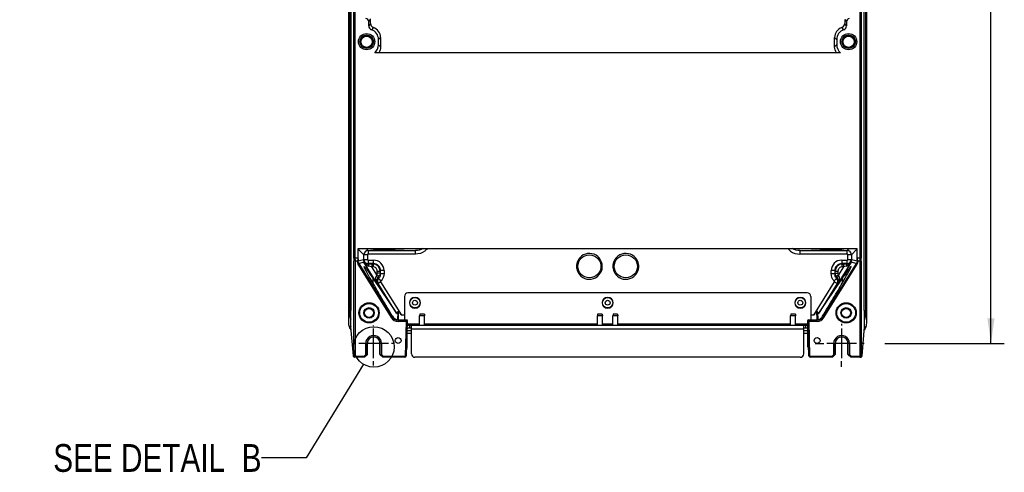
# Model space of a CAD drawing. Header units: inches. Extents: x 0 to 166, y 0 to 117.
# Tile 62 of 73: x 101 to 129, y 38 to 51. Entities that reach past the tile are written whole.
import ezdxf

# ---------------------------------------------------------------- set-up
doc = ezdxf.new("R2010")
doc.units = ezdxf.units.IN
doc.header["$LTSCALE"] = 9.105315
doc.header["$MEASUREMENT"] = 0
doc.linetypes.add('CENTER', pattern=[0.6, 0.375, -0.075, 0.075, -0.075])
doc.layers.get('0').update_dxf_attribs({"linetype": 'CONTINUOUS'})
doc.layers.add('DEFAULT_1', color=7, linetype='CENTER')
doc.styles.get("Standard").update_dxf_attribs({"font": 'txt', "width": 0.8})
doc.dimstyles.new('DIMSTYLE_1', dxfattribs={"dimtxt": 0.78125, "dimasz": 0.7, "dimexe": 0.18, "dimexo": 0.0625, "dimgap": 0.09, "dimtad": 1, "dimdec": 0, "dimzin": 4, "dimdsep": 46, "dimtxsty": 'STANDARD', "dimblk": '_FILLED', "dimblk1": '_FILLED', "dimblk2": '_FILLED', "dimcen": 0.09, "dimadec": 0, "dimazin": 0, "dimtfac": 1, "dimtdec": 0, "dimtofl": 0, "dimtmove": 0, "dimatfit": 3, "dimldrblk": '_FILLED', "dimfxl": 1, "dimtolj": 1, "dimtzin": 4, "dimarcsym": 0})
doc.dimstyles.get("Standard").update_dxf_attribs({"dimtxt": 0.78125, "dimasz": 0.14, "dimexe": 0.18, "dimexo": 0.0625, "dimgap": 0.09, "dimtad": 1, "dimdec": 3, "dimzin": 4, "dimdsep": 46, "dimtxsty": 'STANDARD', "dimblk": '_FILLED', "dimblk1": '_FILLED', "dimblk2": '_FILLED', "dimcen": 0.09, "dimadec": 0, "dimazin": 0, "dimtp": 0.001, "dimtm": 0.001, "dimtfac": 1, "dimtdec": 3, "dimtofl": 0, "dimtmove": 0, "dimatfit": 3, "dimldrblk": '_FILLED', "dimfxl": 1, "dimtolj": 1, "dimtzin": 4, "dimarcsym": 0})

# ---------------------------------------------------------------- blocks, each defined once
blk = doc.blocks.new('_FILLED')
at = {"color": 0, "linetype": 'BYBLOCK'}
blk.add_solid([(0, 0), (-1, 0.143), (-1, -0.143)], dxfattribs=at)
blk = doc.blocks.new('*D16')
at = {"color": 7, "linetype": 'CONTINUOUS'}
for p, q in [((125.426, 70.567), (128.694, 70.567)), ((128.319, 70.567), (128.319, 56.02)), ((128.319, 41.472), (128.319, 56.02)), ((125.334, 41.472), (128.694, 41.472))]:
    blk.add_line(p, q, dxfattribs=at)
at = {"color": 7, "linetype": 'CONTINUOUS', "xscale": 0.7, "yscale": 0.7, "zscale": 0.7}
for p, rotation in [((128.319, 70.567), 90), ((128.319, 41.472), 270)]:
    blk.add_blockref('_FILLED', p, dxfattribs=dict(at, rotation=rotation))
at = {"color": 7, "linetype": 'CONTINUOUS', "insert": (127.342, 56.02), "char_height": 0.7812, "width": 1.875, "attachment_point": 2, "rotation": 90, "line_spacing_factor": 0.9}
blk.add_mtext('739', dxfattribs=at)

msp = doc.modelspace()

# ---------------------------------------------------------------- linework, layer by layer
at = {"color": 7, "linetype": 'CONTINUOUS'}
for p, q in [((110.268, 71.198), (110.268, 42.038)), ((124.828, 42.038), (124.828, 71.198)), ((110.419, 43.867), (110.419, 69.275)), ((110.449, 69.268), (110.449, 43.874)), ((124.646, 43.874), (124.646, 69.268)), ((124.676, 69.275), (124.676, 43.867)), ((110.276, 42.399), (110.276, 69.089)), ((110.3, 42.399), (110.3, 69.089)), ((110.336, 69.089), (110.336, 42.399)), ((124.759, 42.399), (124.759, 69.089)), ((124.795, 69.089), (124.795, 42.399)), ((124.819, 69.089), (124.819, 42.399)), ((110.835, 50.527), (110.884, 50.577)), ((110.835, 50.406), (110.835, 50.527)), ((110.884, 50.468), (110.835, 50.406)), ((110.884, 50.468), (110.884, 50.577)), ((110.966, 50.356), (110.914, 50.295)), ((124.181, 50.295), (124.129, 50.356)), ((124.211, 50.577), (124.26, 50.527)), ((124.211, 50.577), (124.211, 50.468)), ((124.26, 50.406), (124.211, 50.468)), ((124.26, 50.527), (124.26, 50.406)), ((111.111, 50.016), (111.17, 50.075)), ((111.17, 50.075), (111.17, 49.814)), ((123.926, 50.075), (123.985, 50.016)), ((123.926, 49.814), (123.926, 50.075)), ((111.111, 49.873), (111.111, 50.016)), ((111.17, 49.814), (111.111, 49.873)), ((123.985, 49.873), (123.926, 49.814)), ((123.985, 50.016), (123.985, 49.873)), ((124.09, 49.647), (111.005, 49.647)), ((110.541, 44.135), (124.554, 44.135)), ((110.541, 43.874), (110.541, 44.135)), ((110.548, 44.115), (110.549, 44.113)), ((110.55, 44.11), (110.699, 43.961)), ((110.817, 44.079), (110.761, 44.135)), ((110.817, 44.079), (112.147, 44.079)), ((110.817, 44.079), (110.817, 43.981)), ((111.51, 44.1), (112.147, 44.079)), ((112.147, 43.981), (112.147, 44.079)), ((122.948, 44.079), (123.585, 44.1)), ((122.948, 44.079), (124.279, 44.079)), ((122.948, 44.079), (122.948, 43.981)), ((124.334, 44.135), (124.279, 44.079)), ((124.279, 43.981), (124.279, 44.079)), ((124.397, 43.961), (124.545, 44.11)), ((124.554, 44.135), (124.554, 43.874)), ((110.419, 43.867), (110.421, 43.788)), ((110.421, 41.118), (110.421, 43.788)), ((110.449, 43.874), (110.541, 43.874)), ((110.449, 43.874), (110.45, 43.795)), ((110.45, 43.795), (110.511, 43.795)), ((110.45, 43.795), (110.45, 41.118)), ((110.511, 43.78), (110.511, 43.795)), ((110.511, 43.78), (110.54, 43.78)), ((110.558, 43.717), (110.533, 43.702)), ((110.54, 43.853), (110.541, 43.874)), ((110.54, 43.853), (110.54, 43.78)), ((110.688, 43.822), (110.54, 43.78)), ((110.558, 43.717), (110.706, 43.76)), ((110.558, 43.717), (111.495, 42.212)), ((110.699, 43.832), (110.688, 43.822)), ((110.797, 43.961), (110.699, 43.961)), ((110.699, 43.832), (110.699, 43.961)), ((110.699, 43.832), (110.797, 43.832)), ((110.706, 43.76), (110.702, 43.751)), ((111.067, 43.163), (110.702, 43.751)), ((110.797, 43.961), (110.797, 43.832)), ((110.807, 43.704), (110.817, 43.714)), ((112.147, 43.981), (110.817, 43.981)), ((110.817, 43.812), (110.97, 43.812)), ((110.817, 43.812), (110.817, 43.714)), ((110.97, 43.714), (110.817, 43.714)), ((110.97, 43.714), (110.957, 43.7)), ((110.97, 43.714), (110.97, 43.812)), ((124.279, 43.981), (122.948, 43.981)), ((123.6, 42.212), (124.537, 43.717)), ((124.394, 43.751), (124.028, 43.163)), ((124.125, 43.812), (124.279, 43.812)), ((124.125, 43.812), (124.125, 43.714)), ((124.279, 43.714), (124.125, 43.714)), ((124.138, 43.7), (124.125, 43.714)), ((124.279, 43.714), (124.279, 43.812)), ((124.279, 43.714), (124.289, 43.704)), ((124.397, 43.961), (124.298, 43.961)), ((124.298, 43.832), (124.298, 43.961)), ((124.298, 43.832), (124.397, 43.832)), ((124.389, 43.76), (124.537, 43.717)), ((124.394, 43.751), (124.389, 43.76)), ((124.397, 43.961), (124.397, 43.832)), ((124.407, 43.822), (124.397, 43.832)), ((124.555, 43.78), (124.407, 43.822)), ((124.537, 43.717), (124.562, 43.702)), ((124.554, 43.874), (124.646, 43.874)), ((124.554, 43.874), (124.555, 43.853)), ((124.555, 43.78), (124.555, 43.853)), ((124.555, 43.78), (124.584, 43.78)), ((124.584, 43.795), (124.645, 43.795)), ((124.584, 43.795), (124.584, 43.78)), ((124.645, 43.795), (124.646, 43.874)), ((124.645, 41.118), (124.645, 43.795)), ((124.674, 43.788), (124.676, 43.867)), ((124.674, 43.788), (124.674, 41.118)), ((110.533, 43.702), (111.47, 42.196)), ((110.804, 43.7), (110.807, 43.704)), ((110.921, 43.7), (110.957, 43.7)), ((110.921, 43.7), (110.921, 43.622)), ((110.957, 43.622), (110.921, 43.622)), ((111.062, 43.395), (110.921, 43.622)), ((110.957, 43.7), (110.957, 43.622)), ((111.075, 43.504), (111.154, 43.504)), ((111.075, 43.449), (111.075, 43.504)), ((111.154, 43.449), (111.075, 43.449)), ((111.154, 43.504), (111.167, 43.517)), ((111.154, 43.504), (111.154, 43.449)), ((111.167, 43.432), (111.154, 43.449)), ((111.265, 43.517), (111.167, 43.517)), ((111.167, 43.432), (111.167, 43.517)), ((111.265, 43.517), (111.265, 43.432)), ((123.625, 42.196), (124.562, 43.702)), ((123.928, 43.517), (123.83, 43.517)), ((123.83, 43.432), (123.83, 43.517)), ((123.928, 43.517), (123.942, 43.504)), ((123.928, 43.517), (123.928, 43.432)), ((123.942, 43.449), (123.928, 43.432)), ((123.942, 43.504), (124.02, 43.504)), ((123.942, 43.449), (123.942, 43.504)), ((123.942, 43.449), (124.02, 43.449)), ((124.02, 43.504), (124.02, 43.449)), ((124.174, 43.622), (124.033, 43.395)), ((124.138, 43.7), (124.174, 43.7)), ((124.138, 43.622), (124.138, 43.7)), ((124.174, 43.622), (124.138, 43.622)), ((124.174, 43.7), (124.174, 43.622)), ((124.289, 43.704), (124.291, 43.7)), ((110.951, 43.301), (110.948, 43.177)), ((110.951, 43.301), (111.615, 42.319)), ((111.132, 43.36), (111.062, 43.395)), ((111.067, 43.163), (111.097, 43.151)), ((111.093, 43.307), (111.112, 43.295)), ((111.18, 43.203), (111.097, 43.151)), ((111.112, 43.295), (111.183, 43.227)), ((111.167, 43.432), (111.265, 43.432)), ((111.765, 42.263), (111.18, 43.203)), ((123.915, 43.203), (123.33, 42.263)), ((123.481, 42.319), (124.144, 43.301)), ((123.83, 43.432), (123.928, 43.432)), ((123.912, 43.227), (123.983, 43.295)), ((123.998, 43.151), (123.915, 43.203)), ((123.963, 43.36), (124.033, 43.395)), ((123.983, 43.295), (124.002, 43.307)), ((123.998, 43.151), (124.028, 43.163)), ((124.147, 43.177), (124.144, 43.301)), ((111.615, 42.319), (111.097, 43.151)), ((123.158, 42.89), (111.937, 42.89)), ((123.998, 43.151), (123.481, 42.319)), ((111.839, 42.791), (111.839, 42.13)), ((123.256, 42.791), (123.256, 42.13)), ((110.336, 42.399), (110.274, 42.399)), ((110.336, 42.386), (110.336, 42.399)), ((111.649, 42.353), (111.645, 42.135)), ((111.667, 42.375), (111.663, 42.135)), ((123.432, 42.135), (123.428, 42.375)), ((123.446, 42.353), (123.45, 42.135)), ((124.759, 42.399), (124.821, 42.399)), ((124.759, 42.399), (124.759, 42.386)), ((124.759, 42.386), (124.759, 42.374)), ((110.291, 42.294), (110.308, 42.298)), ((110.331, 42.149), (110.291, 42.294)), ((110.308, 42.298), (110.315, 42.253)), ((110.331, 42.149), (110.331, 42.149)), ((110.333, 42.134), (110.331, 42.134)), ((110.331, 41.945), (110.331, 42.134)), ((110.336, 42.313), (110.336, 42.325)), ((110.336, 42.29), (110.336, 42.313)), ((111.47, 42.196), (111.495, 42.212)), ((111.506, 42.232), (111.495, 42.212)), ((111.662, 42.119), (111.671, 42.134)), ((111.662, 42.119), (111.918, 42.119)), ((111.662, 42.119), (111.662, 42.089)), ((111.887, 42.089), (111.662, 42.089)), ((111.839, 42.263), (111.765, 42.263)), ((111.887, 42.089), (111.862, 41.118)), ((111.887, 42.089), (111.918, 42.119)), ((111.918, 42.119), (111.891, 41.117)), ((111.918, 42.119), (111.918, 42.127)), ((112.271, 42.295), (112.265, 42.248)), ((112.406, 42.248), (112.265, 42.248)), ((112.265, 41.984), (112.265, 42.248)), ((112.401, 42.295), (112.271, 42.295)), ((112.401, 42.295), (112.406, 42.248)), ((112.406, 41.984), (112.406, 42.248)), ((117.266, 42.295), (117.261, 42.248)), ((117.402, 42.248), (117.261, 42.248)), ((117.261, 41.984), (117.261, 42.248)), ((117.396, 42.295), (117.266, 42.295)), ((117.396, 42.295), (117.402, 42.248)), ((117.402, 41.984), (117.402, 42.248)), ((117.699, 42.295), (117.694, 42.248)), ((117.835, 42.248), (117.694, 42.248)), ((117.694, 41.984), (117.694, 42.248)), ((117.829, 42.295), (117.699, 42.295)), ((117.829, 42.295), (117.835, 42.248)), ((117.835, 41.984), (117.835, 42.248)), ((122.694, 42.295), (122.689, 42.248)), ((122.83, 42.248), (122.689, 42.248)), ((122.689, 41.984), (122.689, 42.248)), ((122.824, 42.295), (122.694, 42.295)), ((122.824, 42.295), (122.83, 42.248)), ((122.83, 41.984), (122.83, 42.248)), ((123.177, 42.127), (123.177, 42.119)), ((123.433, 42.119), (123.177, 42.119)), ((123.204, 41.117), (123.177, 42.119)), ((123.208, 42.089), (123.177, 42.119)), ((123.433, 42.089), (123.208, 42.089)), ((123.233, 41.118), (123.208, 42.089)), ((123.212, 42.129), (123.236, 42.13)), ((123.33, 42.263), (123.256, 42.263)), ((123.424, 42.134), (123.433, 42.119)), ((123.433, 42.089), (123.433, 42.119)), ((123.6, 42.212), (123.589, 42.232)), ((123.6, 42.212), (123.625, 42.196)), ((124.759, 42.313), (124.759, 42.298)), ((124.759, 42.298), (124.759, 42.29)), ((124.764, 42.134), (124.762, 42.134)), ((124.804, 42.294), (124.764, 42.149)), ((124.764, 42.149), (124.764, 42.149)), ((124.764, 41.945), (124.764, 42.134)), ((124.787, 42.298), (124.804, 42.294)), ((110.331, 41.945), (110.334, 41.945)), ((110.336, 41.937), (110.335, 41.943)), ((110.407, 41.124), (110.336, 41.937)), ((110.336, 41.937), (110.336, 41.933)), ((110.973, 41.058), (110.973, 41.886)), ((111.918, 41.866), (111.911, 41.866)), ((111.915, 42.024), (112.265, 42.024)), ((111.918, 41.984), (123.177, 41.984)), ((111.918, 41.374), (111.918, 41.941)), ((111.918, 41.905), (112.036, 41.905)), ((111.918, 41.829), (112.036, 41.829)), ((111.952, 41.905), (111.977, 41.905)), ((111.977, 41.984), (111.977, 41.905)), ((112.036, 41.177), (112.036, 41.984)), ((123.059, 41.866), (112.036, 41.866)), ((112.406, 42.024), (117.261, 42.024)), ((117.402, 42.024), (117.694, 42.024)), ((117.835, 42.024), (122.689, 42.024)), ((122.83, 42.024), (123.18, 42.024)), ((123.059, 41.177), (123.059, 41.984)), ((123.059, 41.905), (123.177, 41.905)), ((123.059, 41.829), (123.177, 41.829)), ((123.118, 41.905), (123.118, 41.984)), ((123.122, 41.984), (123.118, 41.984)), ((123.177, 41.374), (123.177, 41.941)), ((123.184, 41.866), (123.177, 41.866)), ((124.122, 41.886), (124.122, 41.058)), ((124.76, 41.937), (124.688, 41.124)), ((124.759, 41.933), (124.76, 41.937)), ((124.761, 41.945), (124.764, 41.945)), ((111.918, 41.758), (112.036, 41.758)), ((123.059, 41.758), (123.177, 41.758)), ((110.751, 41.472), (110.559, 41.472)), ((110.796, 41.472), (110.751, 41.472)), ((110.751, 41.155), (110.751, 41.472)), ((110.79, 41.472), (110.79, 41.164)), ((111.15, 41.472), (110.796, 41.472)), ((110.796, 41.17), (110.796, 41.472)), ((111.194, 41.472), (111.15, 41.472)), ((111.15, 41.17), (111.15, 41.472)), ((111.155, 41.164), (111.155, 41.472)), ((111.387, 41.472), (111.194, 41.472)), ((111.194, 41.472), (111.194, 41.155)), ((123.901, 41.472), (123.708, 41.472)), ((123.945, 41.472), (123.901, 41.472)), ((123.901, 41.155), (123.901, 41.472)), ((123.94, 41.472), (123.94, 41.164)), ((124.3, 41.472), (123.945, 41.472)), ((123.945, 41.17), (123.945, 41.472)), ((124.344, 41.472), (124.3, 41.472)), ((124.3, 41.17), (124.3, 41.472)), ((124.305, 41.164), (124.305, 41.472)), ((124.536, 41.472), (124.344, 41.472)), ((124.344, 41.472), (124.344, 41.155)), ((110.407, 41.124), (110.407, 41.127)), ((110.408, 41.122), (110.407, 41.124)), ((110.409, 41.118), (110.45, 41.118)), ((110.717, 41.079), (110.448, 41.079)), ((110.46, 41.108), (110.705, 41.108)), ((110.46, 41.079), (110.46, 41.108)), ((110.751, 41.155), (110.705, 41.108)), ((110.705, 41.108), (110.717, 41.079)), ((110.787, 41.149), (110.717, 41.079)), ((110.751, 41.155), (110.772, 41.134)), ((111.229, 41.079), (111.159, 41.149)), ((111.194, 41.155), (111.174, 41.134)), ((111.241, 41.108), (111.194, 41.155)), ((111.241, 41.108), (111.229, 41.079)), ((111.852, 41.079), (111.229, 41.079)), ((111.241, 41.108), (111.852, 41.108)), ((111.852, 41.079), (111.852, 41.102)), ((111.891, 41.117), (111.862, 41.118)), ((122.961, 41.079), (112.134, 41.079)), ((123.204, 41.117), (123.233, 41.118)), ((123.243, 41.108), (123.854, 41.108)), ((123.243, 41.079), (123.243, 41.102)), ((123.866, 41.079), (123.243, 41.079)), ((123.901, 41.155), (123.854, 41.108)), ((123.866, 41.079), (123.854, 41.108)), ((123.936, 41.149), (123.866, 41.079)), ((123.901, 41.155), (123.922, 41.134)), ((124.378, 41.079), (124.308, 41.149)), ((124.344, 41.155), (124.323, 41.134)), ((124.391, 41.108), (124.344, 41.155)), ((124.391, 41.108), (124.378, 41.079)), ((124.647, 41.079), (124.378, 41.079)), ((124.391, 41.108), (124.635, 41.108)), ((124.635, 41.079), (124.635, 41.108)), ((124.645, 41.118), (124.686, 41.118)), ((124.688, 41.127), (124.688, 41.124))]:
    msp.add_line(p, q, dxfattribs=at)
for points in [[(110.45, 41.118), (110.45, 41.116), (110.451, 41.115), (110.451, 41.113), (110.452, 41.112), (110.454, 41.111), (110.455, 41.11), (110.457, 41.109), (110.458, 41.108), (110.46, 41.108)], [(111.862, 41.118), (111.862, 41.116), (111.861, 41.115), (111.861, 41.113), (111.86, 41.112), (111.858, 41.111), (111.857, 41.11), (111.856, 41.109), (111.854, 41.108), (111.852, 41.108)], [(123.243, 41.108), (123.241, 41.108), (123.24, 41.109), (123.238, 41.109), (123.237, 41.11), (123.236, 41.111), (123.235, 41.113), (123.234, 41.114), (123.234, 41.116), (123.233, 41.118)], [(124.635, 41.108), (124.637, 41.108), (124.639, 41.109), (124.64, 41.11), (124.641, 41.111), (124.643, 41.112), (124.644, 41.113), (124.644, 41.115), (124.645, 41.116), (124.645, 41.118)]]:
    msp.add_lwpolyline(points, dxfattribs=at)
for centre, radius in [((110.776, 49.957), 0.228), ((110.776, 49.957), 0.189), ((110.776, 49.957), 0.179), ((110.776, 49.957), 0.159), ((124.319, 49.957), 0.228), ((124.319, 49.957), 0.189), ((124.319, 49.957), 0.179), ((124.319, 49.957), 0.159), ((117.036, 43.638), 0.324), ((118.059, 43.638), 0.324), ((110.845, 42.329), 0.284), ((112.134, 42.614), 0.148), ((112.134, 42.614), 0.0689), ((117.548, 42.614), 0.148), ((117.548, 42.614), 0.0689), ((122.961, 42.614), 0.148), ((122.961, 42.614), 0.0689), ((124.25, 42.329), 0.284), ((110.845, 42.329), 0.264), ((110.845, 42.329), 0.147), ((110.845, 42.329), 0.127), ((124.25, 42.329), 0.264), ((124.25, 42.329), 0.147), ((124.25, 42.329), 0.127), ((110.981, 41.37), 0.569), ((111.662, 41.551), 0.0827), ((123.433, 41.551), 0.0827)]:
    msp.add_circle(centre, radius, dxfattribs=at)
for centre, radius, start, end in [((110.756, 50.527), 0.0787, 359.9956, 90.004), ((110.953, 50.406), 0.118, 179.9847, 250.5479), ((110.805, 50.577), 0.079, 0.0254, 13.7994), ((111.002, 50.468), 0.118, 179.9817, 251.9883), ((110.874, 50.075), 0.295, 359.9963, 71.98), ((124.221, 50.075), 0.295, 108.0198, 180.0041), ((124.093, 50.468), 0.118, 288.0125, 0.0161), ((124.142, 50.406), 0.118, 289.4516, 0.0175), ((124.339, 50.527), 0.0787, 89.996, 180.0044), ((110.815, 50.016), 0.295, 359.9955, 70.542), ((124.28, 50.016), 0.295, 109.4582, 180.004), ((110.665, 44.113), 0.116, 169.1911, 179.7777), ((110.817, 43.961), 0.118, 90.0381, 179.9619), ((124.278, 43.961), 0.118, 0.0381, 89.9619), ((124.43, 44.113), 0.116, 0.2226, 10.8082), ((110.817, 43.832), 0.118, 180.0366, 264.4232), ((110.817, 43.831), 0.117, 264.3518, 269.9556), ((110.97, 43.517), 0.295, 0.0016, 89.9983), ((110.97, 43.517), 0.197, 359.9641, 90.0359), ((117.046, 43.636), 0.374, 167.5725, 179.9952), ((118.07, 43.636), 0.374, 167.5725, 179.9952), ((124.125, 43.517), 0.295, 90.0013, 179.9981), ((124.125, 43.517), 0.197, 89.9641, 180.0359), ((124.278, 43.832), 0.118, 292.5239, 359.9563), ((110.916, 34.875), 8.825, 89.968, 90.7271), ((109.486, 37.941), 5.859, 75.8193, 76.6558), ((110.957, 43.504), 0.197, 0.0141, 89.9859), ((110.957, 43.504), 0.118, 359.9861, 90.014), ((110.957, 43.449), 0.118, 333.0927, 359.9965), ((117.027, 43.637), 0.355, 180.0762, 188.7016), ((117.035, 43.638), 0.362, 188.6372, 189.7206), ((117.025, 43.639), 0.374, 347.5725, 359.9952), ((117.037, 43.638), 0.362, 8.6372, 9.7206), ((117.044, 43.639), 0.355, 0.0762, 8.7016), ((118.051, 43.637), 0.355, 180.0762, 188.7016), ((118.059, 43.638), 0.362, 188.6372, 189.7206), ((118.049, 43.639), 0.374, 347.5725, 359.9952), ((118.06, 43.638), 0.362, 8.6372, 9.7206), ((118.068, 43.639), 0.355, 0.0762, 8.7016), ((124.138, 43.504), 0.197, 90.0141, 179.9859), ((124.138, 43.504), 0.118, 89.9864, 180.0141), ((124.179, 34.872), 8.829, 89.273, 90.0319), ((125.605, 37.961), 5.839, 103.3427, 104.1821), ((124.198, 43.842), 0.209, 300.9268, 306.0348), ((110.958, 43.448), 0.195, 313.8067, 333.0113), ((111.197, 43.214), 0.117, 136.163, 144.6431), ((110.971, 43.431), 0.196, 316.104, 320.9956), ((110.969, 43.432), 0.198, 345.4255, 359.9826), ((124.126, 43.432), 0.198, 180.0173, 194.5681), ((124.137, 43.448), 0.195, 206.9853, 226.2062), ((123.898, 43.213), 0.118, 328.1566, 43.9193), ((111.937, 42.791), 0.0984, 90, 180), ((123.158, 42.791), 0.0984, 0, 90), ((112.134, 42.614), 0.152, 180, 178.4337), ((117.548, 42.614), 0.152, 180, 178.4337), ((122.961, 42.614), 0.152, 180, 178.4337), ((110.669, 42.4), 0.395, 180.0535, 195.5637), ((110.672, 42.4), 0.395, 180.0317, 195.5659), ((110.955, 42.4), 0.655, 180.0613, 182.106), ((110.995, 42.402), 0.694, 182.1473, 186.8076), ((87.544, 42.394), 22.792, 359.8249, 359.9805), ((144.781, 42.389), 20.022, 180.0432, 180.2177), ((147.536, 42.389), 22.776, 179.9762, 180.2519), ((124.101, 42.402), 0.693, 353.1878, 357.8546), ((124.141, 42.4), 0.654, 357.897, 359.9462), ((124.423, 42.4), 0.396, 344.4398, 359.9601), ((124.426, 42.4), 0.395, 344.4359, 359.9462), ((110.997, 42.402), 0.697, 186.7582, 188.5341), ((110.272, 42.134), 0.0593, 0.0358, 15.5613), ((110.274, 42.134), 0.0593, 0.0347, 15.5491), ((111.662, 42.316), 0.226, 211.8938, 269.9966), ((111.851, 40.69), 1.439, 88.4463, 88.7235), ((122.067, 93.552), 51.436, 271.3028, 271.5123), ((123.433, 42.316), 0.226, 269.9969, 328.1131), ((124.821, 42.134), 0.0594, 164.4517, 179.9643), ((124.824, 42.134), 0.0593, 164.4389, 179.9645), ((124.098, 42.402), 0.697, 351.4628, 353.2382), ((110.562, 42.038), 0.294, 204.6934, 214.2275), ((110.561, 42.037), 0.293, 214.2296, 216.0069), ((110.562, 42.038), 0.295, 216.0159, 222.1382), ((110.37, 41.945), 0.0392, 180.0498, 190.0294), ((110.373, 41.945), 0.0389, 180.0584, 190.1736), ((112.018, 41.941), 0.1, 176.756, 180.0462), ((124.533, 42.038), 0.294, 317.7936, 329.9901), ((124.725, 41.945), 0.0392, 349.8501, 359.9361), ((124.532, 42.038), 0.295, 329.9892, 335.2864), ((110.973, 41.472), 0.222, 0, 180.021), ((110.973, 41.472), 0.182, 0, 180.0092), ((110.973, 41.472), 0.177, 359.9663, 180.034), ((124.122, 41.472), 0.222, 0, 180.021), ((124.122, 41.472), 0.182, 0, 180.0092), ((124.122, 41.472), 0.177, 359.9663, 180.034), ((111.819, 41.374), 0.0984, 321.6629, 360), ((123.276, 41.374), 0.0984, 180, 218.3371), ((110.568, 41.141), 0.161, 185.0472, 185.7259), ((110.46, 41.118), 0.0389, 180.0621, 190.167), ((110.461, 41.118), 0.0403, 190.1319, 199.8897), ((110.448, 41.118), 0.0389, 229.7083, 269.9415), ((110.849, 40.793), 0.375, 104.0865, 105.1214), ((111.083, 40.741), 0.428, 74.9357, 75.8972), ((111.852, 41.118), 0.0394, 270, 358.5), ((112.134, 41.177), 0.0984, 180, 270), ((122.961, 41.177), 0.0984, 270, 360), ((123.243, 41.118), 0.0394, 181.5, 270), ((123.998, 40.793), 0.375, 104.0865, 105.1214), ((124.233, 40.741), 0.428, 74.9357, 75.8972), ((124.647, 41.117), 0.0388, 270.0555, 309.4058), ((124.634, 41.118), 0.0403, 340.0964, 349.8594), ((124.636, 41.118), 0.0389, 349.8241, 359.9432), ((124.646, 41.118), 0.0403, 340.1014, 349.8617), ((124.647, 41.118), 0.0389, 349.8265, 359.9416)]:
    msp.add_arc(centre, radius, start, end, dxfattribs=at)
for centre, major_axis, ratio, start_param, end_param in [((111.619, 42.499), (-0.008, 0.189), 0.201307, -3.458575, -2.464985), ((123.477, 42.499), (0.008, 0.189), 0.201307, -3.8182, -2.82461), ((114.142, 42.198), (3.477, 0), 0.026186, -2.361469, -2.278032)]:
    msp.add_ellipse(centre, major_axis=major_axis, ratio=ratio, start_param=start_param, end_param=end_param, dxfattribs=at)
for points in [[(111.005, 49.647), (111.069, 49.7), (111.111, 49.79), (111.111, 49.873)], [(111.17, 49.814), (111.17, 49.756), (111.151, 49.695), (111.118, 49.647)], [(123.978, 49.647), (123.944, 49.695), (123.926, 49.756), (123.926, 49.814)], [(123.985, 49.873), (123.985, 49.79), (124.026, 49.7), (124.09, 49.647)], [(110.547, 44.135), (110.547, 44.128), (110.547, 44.121), (110.548, 44.115)], [(110.55, 44.11), (110.55, 44.118), (110.55, 44.127), (110.554, 44.134)], [(111.51, 44.1), (111.539, 44.101), (111.568, 44.115), (111.588, 44.135)], [(112.355, 44.135), (112.295, 44.095), (112.219, 44.079), (112.147, 44.079)], [(122.948, 44.079), (122.876, 44.079), (122.8, 44.095), (122.74, 44.135)], [(123.585, 44.1), (123.557, 44.101), (123.528, 44.115), (123.507, 44.135)], [(124.545, 44.11), (124.545, 44.118), (124.545, 44.127), (124.542, 44.134)], [(110.511, 43.78), (110.511, 43.753), (110.519, 43.725), (110.533, 43.702)], [(110.558, 43.717), (110.547, 43.736), (110.54, 43.758), (110.54, 43.78)], [(110.688, 43.822), (110.688, 43.8), (110.695, 43.778), (110.706, 43.76)], [(110.702, 43.751), (110.724, 43.716), (110.754, 43.684), (110.789, 43.663)], [(110.706, 43.76), (110.726, 43.727), (110.768, 43.704), (110.807, 43.704)], [(124.279, 43.714), (124.294, 43.714), (124.31, 43.717), (124.324, 43.723)], [(124.389, 43.76), (124.369, 43.727), (124.327, 43.704), (124.289, 43.704)], [(124.321, 43.673), (124.35, 43.694), (124.374, 43.721), (124.394, 43.751)], [(124.389, 43.76), (124.4, 43.778), (124.407, 43.8), (124.407, 43.822)], [(124.555, 43.78), (124.555, 43.758), (124.548, 43.736), (124.537, 43.717)], [(124.562, 43.702), (124.576, 43.725), (124.584, 43.753), (124.584, 43.78)], [(110.789, 43.663), (110.804, 43.654), (110.821, 43.647), (110.838, 43.642)], [(111.154, 43.449), (111.154, 43.418), (111.146, 43.387), (111.132, 43.36)], [(123.963, 43.36), (123.949, 43.387), (123.942, 43.418), (123.942, 43.449)], [(124.033, 43.395), (124.025, 43.412), (124.02, 43.43), (124.02, 43.449)], [(124.257, 43.642), (124.274, 43.647), (124.291, 43.654), (124.306, 43.663)], [(111.062, 43.395), (111.06, 43.387), (111.058, 43.377), (111.05, 43.374)], [(111.161, 43.382), (111.154, 43.355), (111.141, 43.329), (111.123, 43.308)], [(111.265, 43.432), (111.265, 43.358), (111.234, 43.28), (111.183, 43.227)], [(123.912, 43.227), (123.861, 43.28), (123.83, 43.358), (123.83, 43.432)], [(123.983, 43.295), (123.96, 43.319), (123.943, 43.35), (123.934, 43.382)], [(124.044, 43.372), (124.039, 43.378), (124.034, 43.387), (124.036, 43.394)], [(111.649, 42.353), (111.65, 42.358), (111.652, 42.373), (111.655, 42.368)], [(123.446, 42.353), (123.445, 42.358), (123.443, 42.373), (123.44, 42.368)], [(111.662, 42.119), (111.598, 42.119), (111.529, 42.158), (111.495, 42.212)], [(123.6, 42.212), (123.566, 42.158), (123.497, 42.119), (123.433, 42.119)], [(110.268, 42.038), (110.268, 41.996), (110.277, 41.953), (110.295, 41.915)], [(111.921, 41.965), (111.919, 41.96), (111.918, 41.953), (111.918, 41.947)], [(111.918, 41.891), (111.918, 41.897), (111.925, 41.902), (111.931, 41.903)], [(111.931, 41.903), (111.938, 41.905), (111.945, 41.905), (111.952, 41.905)], [(123.118, 41.905), (123.134, 41.905), (123.149, 41.907), (123.164, 41.903)], [(123.143, 41.984), (123.136, 41.984), (123.129, 41.984), (123.122, 41.984)], [(123.164, 41.903), (123.17, 41.902), (123.177, 41.897), (123.177, 41.891)], [(124.801, 41.915), (124.818, 41.953), (124.828, 41.996), (124.828, 42.038)], [(110.409, 41.118), (110.409, 41.107), (110.414, 41.095), (110.423, 41.088)], [(110.426, 41.086), (110.42, 41.09), (110.415, 41.096), (110.412, 41.103)], [(110.46, 41.079), (110.445, 41.079), (110.428, 41.09), (110.423, 41.105)], [(110.442, 41.079), (110.436, 41.08), (110.431, 41.082), (110.426, 41.086)], [(110.79, 41.164), (110.79, 41.157), (110.787, 41.149), (110.782, 41.144)], [(110.796, 41.17), (110.796, 41.162), (110.792, 41.154), (110.787, 41.149)], [(111.159, 41.149), (111.153, 41.154), (111.15, 41.162), (111.15, 41.17)], [(111.155, 41.164), (111.155, 41.157), (111.158, 41.149), (111.164, 41.144)], [(123.94, 41.164), (123.94, 41.157), (123.937, 41.149), (123.931, 41.144)], [(123.945, 41.17), (123.945, 41.162), (123.942, 41.154), (123.936, 41.149)], [(124.308, 41.149), (124.303, 41.154), (124.3, 41.162), (124.3, 41.17)], [(124.305, 41.164), (124.305, 41.157), (124.308, 41.149), (124.313, 41.144)], [(124.635, 41.079), (124.65, 41.079), (124.667, 41.09), (124.672, 41.105)], [(124.672, 41.088), (124.677, 41.092), (124.681, 41.098), (124.684, 41.105)]]:
    msp.add_open_spline(points, degree=3, dxfattribs=at)
for points, knots in [([(110.549, 44.113), (110.549, 44.112), (110.549, 44.112), (110.55, 44.11), (110.55, 44.111)], [0, 0, 0, 0, 0.772178, 1, 1, 1, 1]), ([(110.859, 44.135), (110.895, 44.131), (111.111, 44.113), (111.329, 44.106), (111.51, 44.1)], [0, 0, 0, 0, 0.165441, 1, 1, 1, 1]), ([(112.474, 44.135), (112.456, 44.109), (112.37, 44.018), (112.239, 43.981), (112.147, 43.981)], [0, 0, 0, 0, 0.2529, 1, 1, 1, 1]), ([(117.394, 43.699), (117.38, 43.78), (117.293, 43.936), (117.046, 44.03), (116.794, 43.948), (116.699, 43.797), (116.681, 43.717)], [0, 0, 0, 0, 0.250004, 0.499998, 0.749984, 1, 1, 1, 1]), ([(118.417, 43.699), (118.404, 43.78), (118.316, 43.936), (118.069, 44.03), (117.818, 43.948), (117.723, 43.797), (117.705, 43.717)], [0, 0, 0, 0, 0.250004, 0.499998, 0.749984, 1, 1, 1, 1]), ([(122.622, 44.135), (122.639, 44.109), (122.725, 44.018), (122.856, 43.981), (122.948, 43.981)], [0, 0, 0, 0, 0.25285, 1, 1, 1, 1]), ([(123.585, 44.1), (123.657, 44.102), (123.874, 44.111), (124.092, 44.119), (124.236, 44.135)], [0, 0, 0, 0, 0.331616, 1, 1, 1, 1]), ([(124.545, 44.11), (124.546, 44.11), (124.546, 44.112), (124.546, 44.113), (124.546, 44.115)], [0, 0, 0, 0, 0.209515, 1, 1, 1, 1]), ([(124.546, 44.113), (124.547, 44.114), (124.548, 44.121), (124.548, 44.129), (124.549, 44.135)], [0, 0, 0, 0, 0.160927, 1, 1, 1, 1]), ([(110.419, 43.867), (110.42, 43.868), (110.426, 43.875), (110.436, 43.873), (110.443, 43.872)], [0, 0, 0, 0, 0.115697, 1, 1, 1, 1]), ([(110.45, 43.795), (110.447, 43.795), (110.441, 43.795), (110.433, 43.794), (110.428, 43.794), (110.424, 43.791), (110.427, 43.79), (110.428, 43.79)], [0, 0, 0, 0, 0.345333, 0.599488, 0.789005, 0.868872, 1, 1, 1, 1]), ([(110.511, 43.795), (110.517, 43.795), (110.538, 43.811), (110.54, 43.836), (110.54, 43.853)], [0, 0, 0, 0, 0.265895, 1, 1, 1, 1]), ([(110.804, 43.7), (110.792, 43.699), (110.753, 43.704), (110.717, 43.728), (110.702, 43.751)], [0, 0, 0, 0, 0.29974, 1, 1, 1, 1]), ([(110.797, 43.832), (110.797, 43.827), (110.798, 43.817), (110.81, 43.815), (110.813, 43.817)], [0, 0, 0, 0, 0.535968, 1, 1, 1, 1]), ([(110.817, 43.981), (110.812, 43.981), (110.802, 43.98), (110.8, 43.968), (110.802, 43.965)], [0, 0, 0, 0, 0.535954, 1, 1, 1, 1]), ([(124.279, 43.812), (124.283, 43.813), (124.293, 43.813), (124.296, 43.825), (124.293, 43.829)], [0, 0, 0, 0, 0.535955, 1, 1, 1, 1]), ([(124.298, 43.961), (124.298, 43.966), (124.297, 43.976), (124.285, 43.978), (124.282, 43.976)], [0, 0, 0, 0, 0.535967, 1, 1, 1, 1]), ([(124.394, 43.751), (124.389, 43.744), (124.363, 43.714), (124.321, 43.699), (124.291, 43.7)], [0, 0, 0, 0, 0.222437, 1, 1, 1, 1]), ([(124.555, 43.853), (124.555, 43.836), (124.558, 43.811), (124.578, 43.795), (124.584, 43.795)], [0, 0, 0, 0, 0.743638, 1, 1, 1, 1]), ([(124.646, 43.874), (124.65, 43.874), (124.655, 43.874), (124.663, 43.873), (124.668, 43.873), (124.673, 43.87), (124.669, 43.869), (124.668, 43.868)], [0, 0, 0, 0, 0.345337, 0.59948, 0.788964, 0.868793, 1, 1, 1, 1]), ([(124.674, 43.788), (124.674, 43.789), (124.668, 43.796), (124.658, 43.795), (124.651, 43.793)], [0, 0, 0, 0, 0.115884, 1, 1, 1, 1]), ([(110.703, 43.636), (110.703, 43.643), (110.749, 43.596), (110.771, 43.556), (110.863, 43.434), (110.917, 43.351), (110.951, 43.301)], [0, 0, 0, 0, 0.04956, 0.242648, 0.567039, 1, 1, 1, 1]), ([(111.506, 42.232), (111.406, 42.399), (111.262, 42.641), (111.078, 42.953), (110.959, 43.158), (110.857, 43.334), (110.78, 43.475), (110.731, 43.566), (110.71, 43.614), (110.703, 43.63), (110.703, 43.636)], [0, 0, 0, 0, 0.360337, 0.523708, 0.671499, 0.799072, 0.900578, 0.969391, 0.98967, 1, 1, 1, 1]), ([(110.804, 43.7), (110.808, 43.7), (110.83, 43.688), (110.835, 43.661), (110.838, 43.642)], [0, 0, 0, 0, 0.171853, 1, 1, 1, 1]), ([(116.678, 43.576), (116.692, 43.496), (116.779, 43.34), (117.026, 43.245), (117.277, 43.327), (117.372, 43.479), (117.39, 43.559)], [0, 0, 0, 0, 0.250004, 0.499998, 0.749984, 1, 1, 1, 1]), ([(117.701, 43.576), (117.715, 43.496), (117.802, 43.34), (118.05, 43.245), (118.301, 43.327), (118.396, 43.479), (118.414, 43.559)], [0, 0, 0, 0, 0.250004, 0.499998, 0.749984, 1, 1, 1, 1]), ([(123.589, 42.232), (123.689, 42.399), (123.833, 42.641), (124.017, 42.953), (124.136, 43.158), (124.238, 43.334), (124.315, 43.475), (124.365, 43.566), (124.385, 43.614), (124.392, 43.63), (124.392, 43.636)], [0, 0, 0, 0, 0.360337, 0.523708, 0.671499, 0.799072, 0.900578, 0.969391, 0.98967, 1, 1, 1, 1]), ([(124.392, 43.636), (124.392, 43.643), (124.346, 43.596), (124.324, 43.556), (124.232, 43.434), (124.178, 43.351), (124.144, 43.301)], [0, 0, 0, 0, 0.04956, 0.242648, 0.567039, 1, 1, 1, 1]), ([(124.291, 43.7), (124.287, 43.7), (124.265, 43.688), (124.26, 43.661), (124.257, 43.642)], [0, 0, 0, 0, 0.171825, 1, 1, 1, 1]), ([(111.051, 43.372), (111.04, 43.356), (111.013, 43.285), (111.04, 43.209), (111.067, 43.163)], [0, 0, 0, 0, 0.268157, 1, 1, 1, 1]), ([(111.093, 43.307), (111.098, 43.314), (111.075, 43.341), (111.063, 43.359), (111.051, 43.372)], [0, 0, 0, 0, 0.321536, 1, 1, 1, 1]), ([(111.067, 43.163), (111.057, 43.182), (111.046, 43.236), (111.072, 43.287), (111.093, 43.307)], [0, 0, 0, 0, 0.418971, 1, 1, 1, 1]), ([(111.101, 43.282), (111.088, 43.263), (111.072, 43.217), (111.085, 43.17), (111.097, 43.151)], [0, 0, 0, 0, 0.50025, 1, 1, 1, 1]), ([(111.18, 43.203), (111.178, 43.206), (111.174, 43.213), (111.18, 43.221), (111.184, 43.221)], [0, 0, 0, 0, 0.528757, 1, 1, 1, 1]), ([(123.915, 43.203), (123.917, 43.206), (123.921, 43.213), (123.915, 43.221), (123.911, 43.222)], [0, 0, 0, 0, 0.529531, 1, 1, 1, 1]), ([(124.002, 43.307), (123.997, 43.314), (124.02, 43.341), (124.032, 43.359), (124.044, 43.372)], [0, 0, 0, 0, 0.32168, 1, 1, 1, 1]), ([(124.002, 43.307), (124.024, 43.287), (124.049, 43.236), (124.038, 43.182), (124.028, 43.163)], [0, 0, 0, 0, 0.58102, 1, 1, 1, 1]), ([(124.028, 43.163), (124.037, 43.178), (124.068, 43.241), (124.078, 43.33), (124.044, 43.372)], [0, 0, 0, 0, 0.247689, 1, 1, 1, 1]), ([(111.765, 42.263), (111.753, 42.267), (111.737, 42.288), (111.705, 42.325), (111.682, 42.355), (111.667, 42.375)], [0, 0, 0, 0, 0.24888, 0.499303, 1, 1, 1, 1]), ([(123.428, 42.375), (123.413, 42.355), (123.39, 42.325), (123.358, 42.288), (123.342, 42.267), (123.33, 42.263)], [0, 0, 0, 0, 0.500697, 0.751119, 1, 1, 1, 1]), ([(110.336, 42.29), (110.335, 42.293), (110.323, 42.296), (110.315, 42.298), (110.308, 42.298)], [0, 0, 0, 0, 0.313425, 1, 1, 1, 1]), ([(110.315, 42.253), (110.319, 42.227), (110.325, 42.192), (110.33, 42.157), (110.331, 42.149)], [0, 0, 0, 0, 0.776213, 1, 1, 1, 1]), ([(110.333, 42.134), (110.336, 42.134), (110.332, 42.148), (110.335, 42.159), (110.335, 42.18), (110.335, 42.208), (110.336, 42.245), (110.336, 42.275), (110.336, 42.29)], [0, 0, 0, 0, 0.054868, 0.16648, 0.294949, 0.430733, 0.712173, 1, 1, 1, 1]), ([(111.506, 42.232), (111.516, 42.217), (111.556, 42.165), (111.624, 42.136), (111.671, 42.134)], [0, 0, 0, 0, 0.27611, 1, 1, 1, 1]), ([(111.918, 42.127), (111.918, 42.13), (111.903, 42.126), (111.897, 42.129), (111.89, 42.129)], [0, 0, 0, 0, 0.26051, 1, 1, 1, 1]), ([(123.212, 42.129), (123.203, 42.129), (123.196, 42.126), (123.177, 42.13), (123.177, 42.127)], [0, 0, 0, 0, 0.736871, 1, 1, 1, 1]), ([(123.424, 42.134), (123.44, 42.135), (123.505, 42.144), (123.563, 42.19), (123.589, 42.232)], [0, 0, 0, 0, 0.241069, 1, 1, 1, 1]), ([(124.759, 42.29), (124.76, 42.293), (124.772, 42.296), (124.78, 42.298), (124.787, 42.298)], [0, 0, 0, 0, 0.313433, 1, 1, 1, 1]), ([(124.759, 42.29), (124.759, 42.275), (124.76, 42.245), (124.76, 42.208), (124.76, 42.18), (124.76, 42.16), (124.763, 42.146), (124.759, 42.135), (124.762, 42.134)], [0, 0, 0, 0, 0.288044, 0.56965, 0.705467, 0.833846, 0.945931, 1, 1, 1, 1]), ([(124.764, 42.149), (124.766, 42.161), (124.772, 42.211), (124.781, 42.26), (124.787, 42.298)], [0, 0, 0, 0, 0.229015, 1, 1, 1, 1]), ([(110.336, 41.925), (110.335, 41.927), (110.333, 41.931), (110.332, 41.936), (110.331, 41.938)], [0, 0, 0, 0, 0.50024, 1, 1, 1, 1]), ([(110.335, 41.943), (110.335, 41.943), (110.334, 41.945), (110.334, 41.942), (110.334, 41.941)], [0, 0, 0, 0, 0.301722, 1, 1, 1, 1]), ([(111.977, 41.984), (111.964, 41.984), (111.942, 41.988), (111.924, 41.973), (111.921, 41.965)], [0, 0, 0, 0, 0.616693, 1, 1, 1, 1]), ([(123.153, 41.983), (123.151, 41.983), (123.148, 41.983), (123.145, 41.984), (123.143, 41.984)], [0, 0, 0, 0, 0.472706, 1, 1, 1, 1]), ([(123.177, 41.941), (123.177, 41.951), (123.177, 41.97), (123.16, 41.981), (123.153, 41.983)], [0, 0, 0, 0, 0.553568, 1, 1, 1, 1]), ([(124.759, 41.925), (124.76, 41.927), (124.762, 41.931), (124.763, 41.936), (124.764, 41.938)], [0, 0, 0, 0, 0.500213, 1, 1, 1, 1]), ([(124.761, 41.945), (124.761, 41.943), (124.761, 41.94), (124.76, 41.936), (124.76, 41.935)], [0, 0, 0, 0, 0.498277, 1, 1, 1, 1]), ([(124.761, 41.945), (124.761, 41.945), (124.76, 41.94), (124.76, 41.937), (124.76, 41.934)], [0, 0, 0, 0, 0.143118, 1, 1, 1, 1]), ([(110.409, 41.118), (110.408, 41.118), (110.408, 41.122), (110.408, 41.123), (110.408, 41.125)], [0, 0, 0, 0, 0.264844, 1, 1, 1, 1]), ([(110.412, 41.103), (110.411, 41.105), (110.409, 41.111), (110.408, 41.118), (110.408, 41.122)], [0, 0, 0, 0, 0.368949, 1, 1, 1, 1]), ([(110.79, 41.164), (110.788, 41.162), (110.776, 41.162), (110.765, 41.158), (110.758, 41.156)], [0, 0, 0, 0, 0.298083, 1, 1, 1, 1]), ([(111.155, 41.164), (111.156, 41.164), (111.167, 41.163), (111.178, 41.159), (111.188, 41.156)], [0, 0, 0, 0, 0.083132, 1, 1, 1, 1]), ([(123.94, 41.164), (123.937, 41.162), (123.925, 41.162), (123.915, 41.158), (123.907, 41.156)], [0, 0, 0, 0, 0.298083, 1, 1, 1, 1]), ([(124.305, 41.164), (124.306, 41.164), (124.317, 41.163), (124.327, 41.159), (124.337, 41.156)], [0, 0, 0, 0, 0.083132, 1, 1, 1, 1]), ([(124.653, 41.079), (124.652, 41.079), (124.65, 41.079), (124.648, 41.079), (124.647, 41.079)], [0, 0, 0, 0, 0.500494, 1, 1, 1, 1]), ([(124.659, 41.081), (124.658, 41.08), (124.656, 41.08), (124.654, 41.079), (124.653, 41.079)], [0, 0, 0, 0, 0.500238, 1, 1, 1, 1]), ([(124.688, 41.124), (124.687, 41.121), (124.686, 41.104), (124.673, 41.085), (124.659, 41.081)], [0, 0, 0, 0, 0.14464, 1, 1, 1, 1]), ([(124.688, 41.127), (124.688, 41.125), (124.687, 41.123), (124.687, 41.118), (124.686, 41.118)], [0, 0, 0, 0, 0.737405, 1, 1, 1, 1])]:
    msp.add_open_spline(points, degree=3, knots=knots, dxfattribs=at)
at = {"layer": 'DEFAULT_1', "color": 7, "linetype": 'CENTER'}
for p, q in [((110.973, 41.956), (110.973, 41.972)), ((124.122, 42.02), (124.122, 41.972)), ((110.392, 41.472), (110.473, 41.472)), ((111.563, 41.472), (111.473, 41.472)), ((123.379, 41.472), (123.622, 41.472)), ((124.757, 41.472), (124.622, 41.472)), ((110.973, 40.846), (110.973, 40.972)), ((124.122, 40.808), (124.122, 40.972))]:
    msp.add_line(p, q, dxfattribs=at)

# ---------------------------------------------------------------- texts
at = {"color": 7, "linetype": 'CONTINUOUS', "insert": (107.823, 38.638), "char_height": 0.78125, "width": 8.125, "attachment_point": 3, "line_spacing_factor": 0.9}
msp.add_mtext('SEE DETAIL  B', dxfattribs=at)

# ---------------------------------------------------------------- dimensions: what is measured, and where the dimension line sits
at = {"color": 7, "linetype": 'CONTINUOUS'}
dim = msp.add_linear_dim(base=(128.319, 41.472), p1=(125.426, 70.567), p2=(125.334, 41.472), angle=270, dimstyle='DIMSTYLE_1', dxfattribs=at)
dim.commit()
dim.dimension.update_dxf_attribs({"geometry": '*D16', "text_midpoint": (128.153, 55.181), "dimtype": 160})

# ---------------------------------------------------------------- leaders
msp.add_leader([(110.685, 40.885), (109.073, 38.248), (107.823, 38.248)], dimstyle='STANDARD', override={"dimtad": 0}, dxfattribs=at)

doc.saveas('drawing.dxf')
